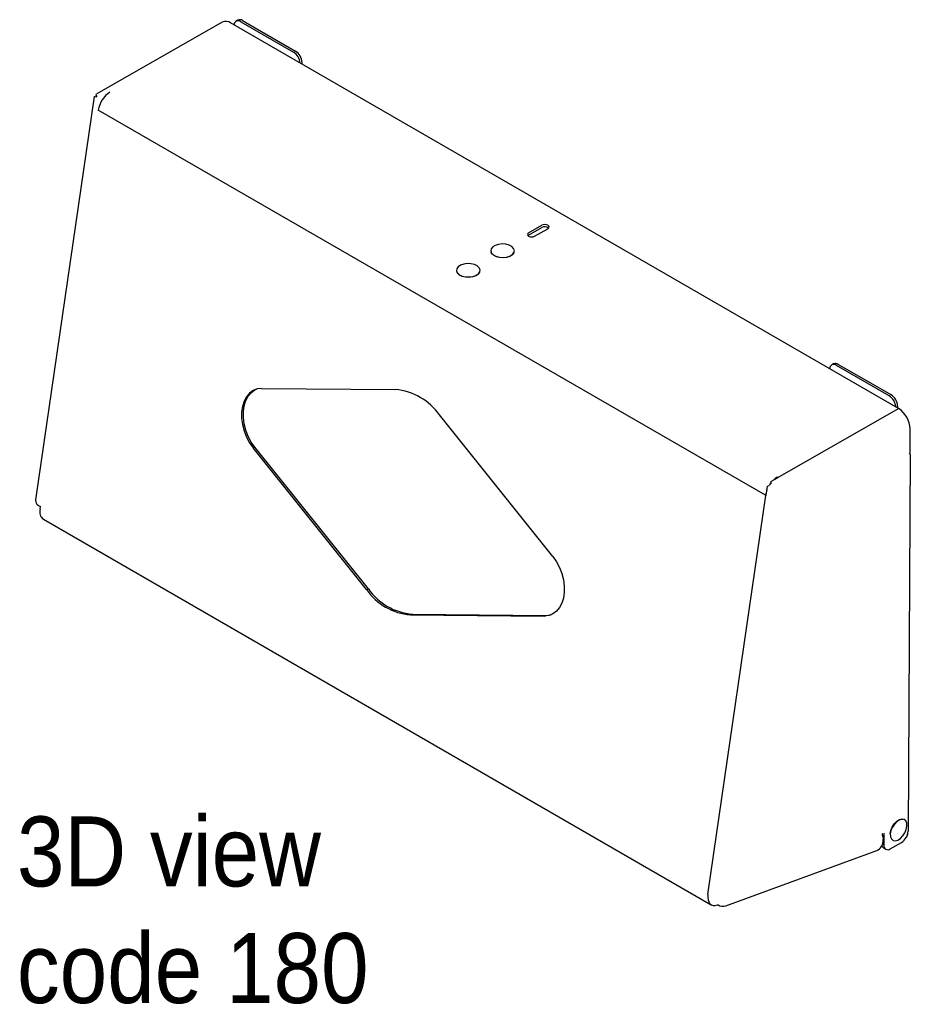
# Model space of a CAD drawing. Header units: inches. Extents: x -9.6 to 80.2, y 0.2 to 99.8.
# Tile 6 of 8: x 56.5 to 66.1, y 26.3 to 36.9. Entities that reach past the tile are written whole.
import ezdxf

# ---------------------------------------------------------------- set-up
doc = ezdxf.new("R2010")
doc.units = ezdxf.units.IN
doc.header["$MEASUREMENT"] = 0
doc.linetypes.add('SLD-Solid', pattern=[0])
doc.layers.add('NOTES', color=1, linetype='SLD-Solid')
doc.layers.add('OBJECT', color=7, linetype='SLD-Solid', lineweight=25)
doc.styles.add('SLDTEXTSTYLE0', font='GOTHIC.TTF', dxfattribs={"width": 0.913})

# ---------------------------------------------------------------- blocks, each defined once
blk = doc.blocks.new('SW_NOTE_0_2')
at = {"layer": 'NOTES', "color": 0, "char_height": 0.75, "attachment_point": 1, "style": 'SLDTEXTSTYLE0'}
for s, insert in [('3D view', (0, 0.958)), ('code 180', (0, -0.292))]:
    blk.add_mtext(s, dxfattribs=dict(at, insert=insert))

msp = doc.modelspace()

# ---------------------------------------------------------------- linework, layer by layer
at = {"color": 7, "linetype": 'SLD-Solid', "lineweight": 25}
for p, q in [((58.7183681, 36.8452898), (57.3735954, 36.0784552)), ((65.9637307, 32.7053737), (58.8078101, 36.8363987)), ((58.8860279, 36.8672226), (58.8655219, 36.8553847)), ((58.9155178, 36.8504339), (59.4812032, 36.5238707)), ((58.9360239, 36.8622718), (59.5017093, 36.5357086)), ((59.57242, 36.3949988), (59.57242, 36.4132341)), ((57.3436115, 36.0492709), (56.7168669, 31.7246278)), ((57.3437, 36.0497523), (57.3529461, 36.0486249)), ((57.3437, 36.0497523), (57.3723694, 36.0454015)), ((57.3685375, 36.0637217), (57.3713946, 36.0768537)), ((57.3765242, 36.0465009), (57.3685375, 36.0637216)), ((57.3856191, 35.9046352), (57.3891547, 35.9025942)), ((64.5380042, 31.7756512), (57.3891547, 35.9025942)), ((62.0002785, 34.5638996), (62.1416972, 34.6445413)), ((62.0004038, 34.5876511), (62.1418225, 34.6682928)), ((62.0640434, 34.5509128), (62.2054621, 34.6315545)), ((62.0002785, 34.5638996), (61.9922045, 34.5576169)), ((65.2676666, 33.183181), (65.2471606, 33.1713431)), ((65.8628419, 32.839829), (65.2971565, 33.1663923)), ((65.883348, 32.851667), (65.3176626, 33.1782302)), ((59.1394848, 32.9198323), (60.5731915, 32.9077825)), ((65.9540587, 32.7291925), (65.9540587, 32.7109572)), ((62.260137, 31.1183181), (61.0445825, 32.6356543)), ((64.669411, 31.9673091), (65.9637307, 32.7053737)), ((66.0881582, 32.2256649), (66.0895296, 32.4857007)), ((59.0470952, 32.2823286), (59.0672676, 32.2897196)), ((60.2828222, 30.7723834), (59.0672676, 32.2897196)), ((60.2626498, 30.7649924), (59.0470952, 32.2823286)), ((66.0881053, 32.215633), (66.066805, 28.1768411)), ((66.0881053, 32.215633), (66.0775527, 32.221725)), ((64.5449172, 31.7716146), (64.5594321, 31.87177)), ((64.5594321, 31.87177), (64.5790555, 31.8794713)), ((64.596327, 31.921744), (64.5956597, 31.8983136)), ((64.596327, 31.921744), (64.6727563, 31.9653266)), ((64.663248, 31.9599046), (64.66329, 31.9678759)), ((64.66329, 31.9678759), (64.6668256, 31.9658348)), ((64.666805, 31.9619329), (64.6668256, 31.9658348)), ((64.669411, 31.9673091), (64.6668256, 31.9658348)), ((64.6693904, 31.9634072), (64.669411, 31.9673091)), ((63.9254243, 27.5223093), (64.5415398, 31.7736102)), ((64.5415398, 31.7736102), (64.5380042, 31.7756512)), ((64.5415398, 31.7736102), (64.5449172, 31.7716146)), ((56.7656925, 31.6270365), (56.7695036, 31.6533343)), ((56.8007123, 31.517634), (63.956633, 27.386609)), ((60.2626498, 30.7649924), (60.2828222, 30.7723834)), ((60.7542132, 30.5002552), (60.7340408, 30.4928642)), ((60.7542132, 30.5002552), (62.1879199, 30.4882054)), ((60.7340408, 30.4928642), (62.1677474, 30.4808144)), ((62.1677474, 30.4808144), (62.1879199, 30.4882054)), ((65.792419, 28.131733), (65.7916993, 28.1331872)), ((65.797278, 28.063794), (65.800513, 28.0861161)), ((65.805856, 28.1557519), (65.8051804, 28.0276539)), ((66.0626168, 28.1412662), (66.0626168, 28.1472333)), ((64.1139846, 27.3758582), (65.7322866, 27.9687887)), ((65.8053877, 27.9932078), (65.8258938, 27.9813699)), ((65.8754578, 27.9860728), (65.9956637, 28.0546183)), ((63.9216131, 27.4960115), (63.9254243, 27.5223093)), ((64.0233857, 27.3847216), (64.0296638, 27.3870219))]:
    msp.add_line(p, q, dxfattribs=at)
at = {"color": 8, "linetype": 'SLD-Solid', "lineweight": 25}
msp.add_line((65.7908531, 28.0359249), (65.8051804, 28.0276539), dxfattribs=at)
at = {"color": 7, "linetype": 'SLD-Solid', "lineweight": 25, "flags": 128}
for points in [[(62.2054621, 34.6315545), (62.2152167, 34.6398963), (62.2186419, 34.6497647), (62.2152163, 34.6596573), (62.2054615, 34.668068), (62.1908625, 34.6737165), (62.1736419, 34.6757426), (62.1564213, 34.6738381), (62.1418225, 34.6682928)], [(62.0004038, 34.5876511), (61.9906492, 34.5793093), (61.987224, 34.5694409), (61.9906496, 34.5595483), (62.0004044, 34.5511376), (62.0150034, 34.5454892), (62.032224, 34.543463), (62.0494446, 34.5453675), (62.0640434, 34.5509128)], [(61.8260798, 34.354955), (61.8426525, 34.3754784), (61.8473289, 34.3979748), (61.8396514, 34.4202423), (61.8203714, 34.4401011), (61.7913762, 34.4556072), (61.7555041, 34.4652429), (61.7162664, 34.4680648), (61.6775041, 34.4637969), (61.6430114, 34.4528568), (61.6161647, 34.4363155), (61.5995921, 34.4157921), (61.5949156, 34.3932956), (61.6025931, 34.3710282), (61.6218731, 34.3511694), (61.6508683, 34.3356633), (61.6867404, 34.3260276), (61.7259781, 34.3232057), (61.7647405, 34.3274736), (61.7992331, 34.3384137), (61.8260798, 34.354955)], [(61.8438787, 34.3781558), (61.8413229, 34.3719306), (61.8249289, 34.3516283), (61.7983715, 34.3352653), (61.7642505, 34.3244431), (61.7259059, 34.3202212), (61.6870911, 34.3230127), (61.6516056, 34.3325446), (61.6229228, 34.3478836), (61.6038506, 34.3675283), (61.5981883, 34.3794515)], [(61.3642094, 34.1137269), (61.4025686, 34.1190356), (61.436118, 34.130896), (61.4615738, 34.1481471), (61.476444, 34.1691002), (61.4792731, 34.1917044), (61.4697842, 34.2137469), (61.448906, 34.2330701), (61.4186824, 34.2477826), (61.3820717, 34.256444), (61.3426578, 34.2582067), (61.3042986, 34.252898), (61.2707492, 34.2410377), (61.2452934, 34.2237866), (61.2304232, 34.2028334), (61.2275941, 34.1802293), (61.237083, 34.1581867), (61.2579612, 34.1388635), (61.2881848, 34.1241511), (61.3247955, 34.1154896), (61.3642094, 34.1137269)], [(61.47619, 34.1684874), (61.4750985, 34.1655169), (61.4603885, 34.1447896), (61.4352071, 34.1277244), (61.4020192, 34.1159919), (61.3640734, 34.1107404), (61.3250842, 34.1124841), (61.2888681, 34.1210522), (61.2589702, 34.1356061), (61.238317, 34.1547211), (61.2304996, 34.1697831)], [(59.1394848, 32.9198323), (59.0919836, 32.9142966), (59.0481447, 32.8970426), (59.0093157, 32.8686008), (58.97669, 32.8298451), (58.9512705, 32.781967), (58.9338383, 32.726438), (58.9249294, 32.6649649), (58.9248175, 32.5994371), (58.9335061, 32.5318687), (58.9507282, 32.4643366), (58.9759543, 32.3989165), (59.0084092, 32.3376191), (59.0470952, 32.2823286)], [(59.0672676, 32.2897196), (59.0285816, 32.3450101), (58.9961267, 32.4063075), (58.9709006, 32.4717276), (58.9536785, 32.5392597), (58.9449899, 32.6068281), (58.9451018, 32.6723559), (58.9540107, 32.733829), (58.9714429, 32.789358), (58.9968625, 32.8372361), (59.0294882, 32.8759917), (59.0683172, 32.9044336), (59.0837236, 32.9120276)], [(64.5959101, 31.9071064), (64.5817517, 31.8871842), (64.5762064, 31.8783532)], [(64.66329, 31.9678759), (64.6412997, 31.9531157), (64.622081, 31.9364298)], [(62.260137, 31.1183181), (62.2988231, 31.0630276), (62.3312779, 31.0017302), (62.3565041, 30.9363101), (62.3737261, 30.868778), (62.3824147, 30.8012096), (62.3823028, 30.7356818), (62.3733939, 30.6742087), (62.3559618, 30.6186797), (62.3305422, 30.5708016), (62.2979165, 30.532046), (62.2590875, 30.5036041), (62.2152486, 30.4863501), (62.1677474, 30.4808144)], [(62.1879199, 30.4882054), (62.2354211, 30.4937411), (62.2436811, 30.4960101)], [(65.8732188, 28.149433), (65.8802273, 28.1843543), (65.8951551, 28.2198352), (65.9165409, 28.2524027), (65.9422915, 28.2788688), (65.969886, 28.2966428), (65.9966234, 28.3039848), (66.0109957, 28.3030724)], [(66.053249, 28.2292762), (66.0516348, 28.2605567), (66.0414795, 28.2847538), (66.0237772, 28.2994992), (66.0002607, 28.3033492), (65.973232, 28.2959272), (65.9453368, 28.2779596), (65.9193058, 28.2512053), (65.8976869, 28.218283), (65.8825965, 28.1824155), (65.8755116, 28.1471137), (65.8771259, 28.1158333), (65.8872812, 28.0916361), (65.9049835, 28.0768908), (65.9285, 28.0730407), (65.9555287, 28.0804627), (65.9834238, 28.0984303), (66.0094549, 28.1251847), (66.0310737, 28.158107), (66.0461642, 28.1939745), (66.053249, 28.2292762)], [(63.9216131, 27.4960115), (63.9195692, 27.4662764), (63.9223888, 27.4394372), (63.9299635, 27.4165253), (63.9420023, 27.3984212), (63.9580425, 27.3858205), (63.9774677, 27.3792076), (63.9995314, 27.3788365), (64.0233857, 27.3847216)]]:
    msp.add_lwpolyline(points, dxfattribs=at)
at = {"color": 7, "linetype": 'SLD-Solid', "lineweight": 25}
for centre, radius, start, end in [((58.7553428, 36.7629184), 0.0902894, 54.47195924, 114.17423641), ((58.8879166, 36.8174303), 0.0430239, 50.09398516, 183.30481275), ((58.9067319, 36.8213837), 0.0502977, 54.38242252, 114.30711905), ((59.3974283, 36.3935734), 0.1549051, 4.94547625, 57.26091611), ((59.4188984, 36.406248), 0.1536805, 2.60547849, 57.39452166), ((57.665461, 35.8594476), 0.2796548, 122.68533139, 171.12466426), ((62.1727202, 34.5887205), 0.0638622, 50.27342673, 119.06356347), ((65.2695553, 33.1333887), 0.0430239, 50.09398516, 183.30481275), ((65.2883706, 33.1373421), 0.0502977, 54.38242252, 114.30711905), ((60.5164287, 32.265111), 0.6451734, 35.05282113, 84.9525554), ((65.779067, 32.7095318), 0.1549051, 4.94547625, 57.26091611), ((65.8005371, 32.7222064), 0.1536805, 2.60547849, 57.39452166), ((65.8161008, 32.4749745), 0.2736392, 2.24649073, 57.34999275), ((64.5838917, 31.8191947), 0.1710306, 58.69569746, 59.99843822), ((64.7978294, 31.7355492), 0.2629017, 158.09826465, 171.22608769), ((56.7977728, 31.7292836), 0.0810397, 183.29352909, 249.58419073), ((56.8639062, 31.5981687), 0.1023684, 163.62041478, 231.87945927), ((60.7908035, 31.1355357), 0.6451734, 215.05282113, 264.9525554), ((60.810976, 31.1429267), 0.6451734, 215.05282113, 264.9525554), ((65.9133146, 28.1843664), 0.1536748, 302.40267282, 357.19315647), ((65.8291848, 28.1518744), 0.0418853, 183.94959756, 206.49715789), ((65.7214971, 28.0956225), 0.0795857, 353.13972352, 26.98327531), ((66.0382926, 28.1423524), 0.0243484, 311.67711522, 357.44320941), ((65.6875464, 28.069127), 0.1098612, 294.03176281, 357.21757284), ((65.8274959, 28.0285626), 0.0416982, 187.1105172, 237.98130827), ((65.8482143, 28.0202073), 0.0436735, 170.18276702, 308.59414271)]:
    msp.add_arc(centre, radius, start, end, dxfattribs=at)
at = {"layer": 'OBJECT'}
msp.add_arc((64.0824722, 27.4618656), 0.0915986, 234.79388199, 290.12235546, dxfattribs=at)

# ---------------------------------------------------------------- block references
at = {"layer": 'NOTES'}
msp.add_blockref('SW_NOTE_0_2', (56.5177774, 27.3754013), dxfattribs=at)

doc.saveas('drawing.dxf')
